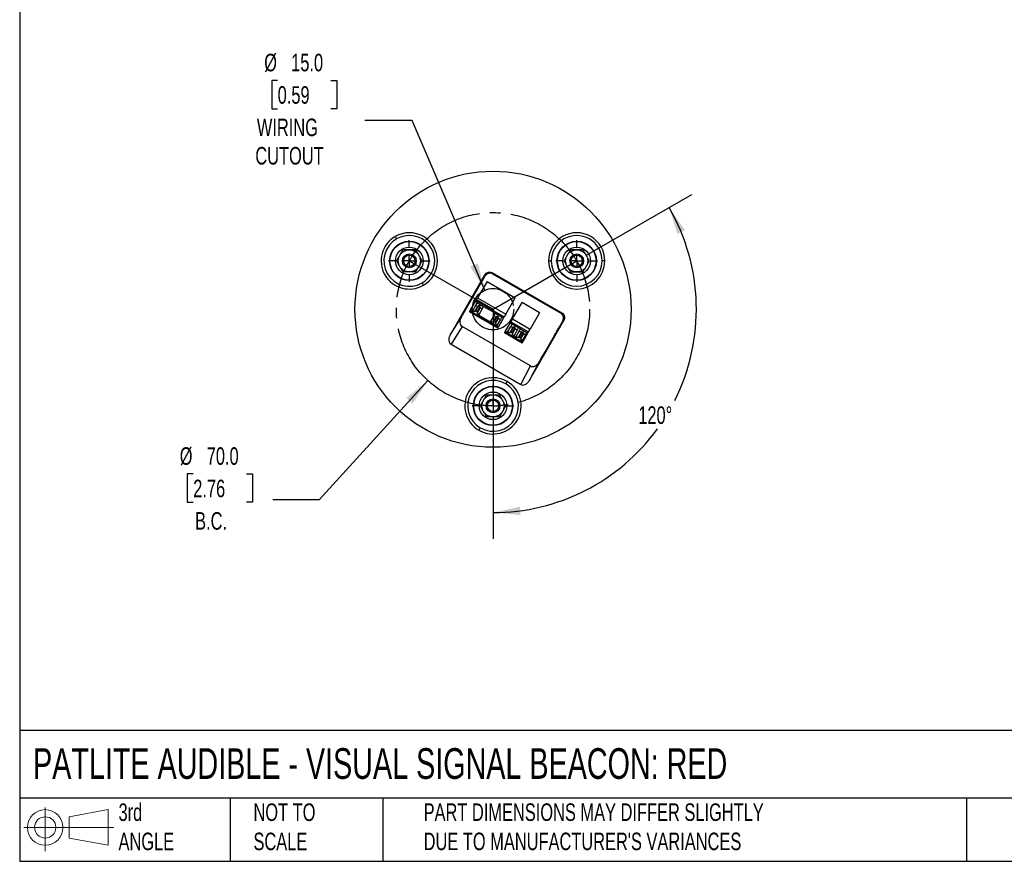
# Model space of a CAD drawing. Header units: millimetres. Extents: x 19 to 819, y 19 to 629.
# Tile 1 of 3: x 19 to 376, y 19 to 324. Entities that reach past the tile are written whole.
import ezdxf

# ---------------------------------------------------------------- set-up
doc = ezdxf.new("R2010")
doc.units = ezdxf.units.MM
doc.header["$LTSCALE"] = 3
doc.linetypes.add('SLD-Center', pattern=[19.05, 15.24, -1.27, 1.27, -1.27])
doc.linetypes.add('SLD-Solid', pattern=[0])
doc.layers.add('CENTER', color=40, linetype='SLD-Center')
doc.layers.add('SLD-DEFPOINTS', color=7, linetype='Continuous')
doc.layers.add('DIMENSIONS', color=140, linetype='SLD-Solid', lineweight=25)
doc.layers.add('TEXT', color=140, linetype='SLD-Solid', lineweight=25)
doc.styles.add('SLDTEXTSTYLE0', font='TXT', dxfattribs={"width": 0.7})
doc.dimstyles.new('SLDDIMSTYLE3', dxfattribs={"dimtxt": 6.474023, "dimasz": 9.906, "dimexe": 0, "dimexo": 0.0625, "dimgap": 1.618506, "dimtad": 0, "dimtih": 1, "dimtoh": 1, "dimdec": 4, "dimlfac": 3, "dimzin": 12, "dimdsep": 46, "dimtxsty": 'SLDTEXTSTYLE0', "dimsah": 1, "dimcen": 0.09, "dimadec": 0, "dimazin": 3, "dimtfac": 1, "dimtdec": 0, "dimtofl": 0, "dimtmove": 0, "dimatfit": 3, "dimfxl": 0, "dimfrac": 2, "dimtolj": 1, "dimtzin": 12, "dimarcsym": 0})
doc.dimstyles.new('SLDDIMSTYLE4', dxfattribs={"dimtxt": 6.474023, "dimasz": 9.906, "dimexe": 0, "dimexo": 0.0625, "dimgap": 1.618506, "dimtad": 0, "dimtih": 1, "dimtoh": 1, "dimrnd": 1e-09, "dimzin": 4, "dimdsep": 46, "dimtxsty": 'SLDTEXTSTYLE0', "dimsah": 1, "dimcen": 0, "dimadec": 0, "dimazin": 1, "dimtfac": 1, "dimtofl": 0, "dimtmove": 0, "dimatfit": 3, "dimfxl": 0, "dimfrac": 2, "dimtolj": 1, "dimtzin": 12, "dimarcsym": 0})

# ---------------------------------------------------------------- blocks, each defined once
blk = doc.blocks.new('Block11')
at = {"color": 7, "linetype": 'SLD-Solid', "lineweight": 18}
for p, q in [((7.77, 15.93), (7.77, 0)), ((16.44, 12.5), (30.53, 15.1)), ((30.53, 15.1), (30.53, 2.19)), ((16.44, 4.79), (16.44, 12.5)), ((0, 8.65), (32.62, 8.65)), ((16.44, 4.79), (30.53, 2.19))]:
    blk.add_line(p, q, dxfattribs=at)
for radius in [6.45, 3.86]:
    blk.add_circle((7.77, 8.65), radius, dxfattribs=at)
blk = doc.blocks.new('Block12')
at = {"layer": 'SLD-DEFPOINTS'}
blk.add_blockref('Block11', (0, 0), dxfattribs=at)
blk = doc.blocks.new('_D_5')
at = {"layer": 'DIMENSIONS'}
for p, q in [((224.1, 238.4), (262.54, 260.59)), ((190.49, 180.19), (190.49, 135.8))]:
    blk.add_line(p, q, dxfattribs=at)
for start, end in [(333.3199, 30), (270, 323.9369)]:
    blk.add_arc((190.49, 219), 73.67, start, end, dxfattribs=at)
for points in [[(254.29, 255.83), (257.29, 246.27), (260.03, 247.61)], [(190.49, 145.33), (200.48, 144.47), (200.27, 147.51)]]:
    blk.add_solid(points, dxfattribs=at)
at = {"layer": 'DIMENSIONS', "insert": (243.1, 183.81), "char_height": 6.35, "attachment_point": 1, "style": 'SLDTEXTSTYLE0'}
blk.add_mtext('120°', dxfattribs=at)
blk = doc.blocks.new('_D_6')
at = {"layer": 'DIMENSIONS'}
for p, q in [((166.9, 193.15), (127.47, 149.95)), ((81.91, 159.35), (79.74, 159.35)), ((79.74, 159.35), (79.74, 149.06)), ((101.15, 159.35), (103.32, 159.35)), ((103.32, 159.35), (103.32, 149.06)), ((127.47, 149.95), (110.8, 149.95)), ((79.74, 149.06), (81.91, 149.06)), ((103.32, 149.06), (101.15, 149.06))]:
    blk.add_line(p, q, dxfattribs=at)
blk.add_solid([(166.9, 193.15), (159.09, 186.86), (161.34, 184.8)], dxfattribs=at)
at = {"layer": 'DIMENSIONS', "char_height": 6.35, "attachment_point": 1, "style": 'SLDTEXTSTYLE0'}
for s, insert in [('%%c', (77.02, 168.99)), ('70.0', (86.8, 168.99)), ('2.76', (81.91, 157.25)), ('B.C.', (82.59, 145.51))]:
    blk.add_mtext(s, dxfattribs=dict(at, insert=insert))
blk = doc.blocks.new('_D_7')
at = {"layer": 'DIMENSIONS'}
for p, q in [((112.49, 301.87), (110.32, 301.87)), ((110.32, 301.87), (110.32, 291.58)), ((131.73, 301.87), (133.91, 301.87)), ((133.91, 301.87), (133.91, 291.58)), ((110.32, 291.58), (112.49, 291.58)), ((133.91, 291.58), (131.73, 291.58)), ((161.25, 287.32), (144.03, 287.32)), ((187.54, 225.89), (161.25, 287.32))]:
    blk.add_line(p, q, dxfattribs=at)
blk.add_solid([(187.54, 225.89), (185.04, 235.6), (182.24, 234.4)], dxfattribs=at)
at = {"layer": 'DIMENSIONS', "char_height": 6.35, "attachment_point": 1, "style": 'SLDTEXTSTYLE0'}
for s, insert in [('%%c', (107.61, 311.51)), ('15.0', (117.38, 311.51)), ('0.59', (112.49, 299.77)), ('WIRING', (104.96, 288.03)), ('CUTOUT', (104.4, 277.74))]:
    blk.add_mtext(s, dxfattribs=dict(at, insert=insert))
blk = doc.blocks.new('SW_CENTERMARKSYMBOL_0')
at = {"layer": 'CENTER', "color": 0}
for p, q in [((0, 5.08), (0, 7.54)), ((-5.08, 0), (-7.54, 0)), ((0, 0), (-2.54, 0)), ((0, 0), (0, 2.54)), ((0, 0), (0, -2.54)), ((0, 0), (2.54, 0)), ((5.08, 0), (7.54, 0)), ((0, -5.08), (0, -7.54))]:
    blk.add_line(p, q, dxfattribs=at)
blk = doc.blocks.new('SW_CENTERMARKSYMBOL_1')
at = {"layer": 'CENTER', "color": 0}
for p, q in [((0, 5.08), (0, 7.54)), ((-5.08, 0), (-7.54, 0)), ((0, 0), (-2.54, 0)), ((0, 0), (0, 2.54)), ((0, 0), (0, -2.54)), ((0, 0), (2.54, 0)), ((5.08, 0), (7.54, 0)), ((0, -5.08), (0, -7.54))]:
    blk.add_line(p, q, dxfattribs=at)
blk = doc.blocks.new('SW_CENTERMARKSYMBOL_2')
at = {"layer": 'CENTER', "color": 0}
for p, q in [((0, 5.08), (0, 7.54)), ((-5.08, 0), (-7.54, 0)), ((0, 0), (-2.54, 0)), ((0, 0), (0, 2.54)), ((0, 0), (0, -2.54)), ((0, 0), (2.54, 0)), ((5.08, 0), (7.54, 0)), ((0, -5.08), (0, -7.54))]:
    blk.add_line(p, q, dxfattribs=at)

msp = doc.modelspace()

# ---------------------------------------------------------------- linework, layer by layer
for p, q in [((190.255838, 232.16485), (215.435646, 217.627281)), ((190.255838, 232.16485), (190.36065, 231.773688)), ((174.922544, 209.604368), (187.525452, 231.433245)), ((178.958943, 216.022917), (187.630263, 231.042083)), ((188.331634, 229.076894), (184.922447, 223.172009)), ((187.630263, 231.042083), (187.525452, 231.433245)), ((188.331634, 229.076894), (198.568055, 223.166894)), ((190.36065, 231.773688), (215.044484, 217.52247)), ((182.255495, 218.552711), (184.098793, 221.745397)), ((184.310924, 222.11282), (184.098793, 221.745397)), ((184.756972, 221.365397), (184.098793, 221.745397)), ((184.226642, 220.446838), (184.756972, 221.365397)), ((184.310924, 222.11282), (184.922447, 223.172009)), ((184.310924, 222.11282), (194.547345, 216.20282)), ((184.756972, 221.365397), (187.07792, 220.025397)), ((184.922447, 223.172009), (195.158868, 217.262009)), ((195.158868, 217.262009), (198.568055, 223.166894)), ((197.606944, 215.502201), (201.016131, 221.407086)), ((207.381418, 217.732086), (201.016131, 221.407086)), ((182.138338, 218.34979), (181.981632, 218.078368)), ((192.218053, 212.168368), (181.981632, 218.078368)), ((182.138338, 218.34979), (182.255495, 218.552711)), ((182.138338, 218.34979), (182.990246, 217.85794)), ((182.255495, 218.552711), (182.835649, 218.217759)), ((183.418005, 218.366238), (183.102995, 217.820625)), ((184.838929, 216.827351), (183.106878, 217.827351)), ((183.123556, 218.536238), (184.226642, 220.446838)), ((183.123556, 218.536238), (183.851017, 218.116238)), ((183.851017, 218.116238), (184.954103, 220.026838)), ((184.252274, 218.374471), (183.851017, 218.116238)), ((184.226642, 220.446838), (184.954103, 220.026838)), ((184.252274, 218.374471), (185.35536, 220.28507)), ((184.252274, 218.374471), (184.740051, 218.092853)), ((185.820128, 219.526838), (184.717043, 217.616238)), ((184.740051, 218.092853), (184.717043, 217.616238)), ((185.444504, 217.196238), (184.717043, 217.616238)), ((184.740051, 218.092853), (185.843136, 220.003453)), ((185.35536, 220.28507), (184.954103, 220.026838)), ((185.843136, 220.003453), (185.35536, 220.28507)), ((186.54759, 219.106838), (185.444504, 217.196238)), ((185.820128, 219.526838), (185.843136, 220.003453)), ((186.54759, 219.106838), (185.820128, 219.526838)), ((186.54759, 219.106838), (187.07792, 220.025397)), ((187.07792, 220.025397), (191.356086, 217.555397)), ((190.825755, 216.636838), (191.356086, 217.555397)), ((191.356086, 217.555397), (193.677034, 216.215397)), ((207.381418, 217.732086), (203.972231, 211.827201)), ((215.044484, 217.52247), (215.435646, 217.627281)), ((174.922544, 209.604368), (178.958943, 216.022917)), ((184.835046, 216.820625), (185.150056, 217.366238)), ((189.58936, 214.04794), (184.923736, 216.741639)), ((185.312648, 216.787664), (189.434762, 214.407759)), ((190.017118, 214.556238), (189.702109, 214.010625)), ((191.438043, 213.017351), (189.705992, 214.017351)), ((189.72267, 214.726238), (190.825755, 216.636838)), ((190.450131, 214.306238), (189.72267, 214.726238)), ((190.450131, 214.306238), (191.553216, 216.216838)), ((190.450131, 214.306238), (190.851388, 214.564471)), ((191.553216, 216.216838), (190.825755, 216.636838)), ((191.954473, 216.47507), (190.851388, 214.564471)), ((190.851388, 214.564471), (191.339164, 214.282853)), ((192.419242, 215.716838), (191.316156, 213.806238)), ((191.316156, 213.806238), (191.339164, 214.282853)), ((192.44225, 216.193453), (191.339164, 214.282853)), ((191.954473, 216.47507), (191.553216, 216.216838)), ((192.44225, 216.193453), (191.954473, 216.47507)), ((193.146703, 215.296838), (192.043618, 213.386238)), ((192.419242, 215.716838), (192.44225, 216.193453)), ((192.419242, 215.716838), (193.146703, 215.296838)), ((194.335213, 215.835397), (192.491915, 212.642711)), ((193.677034, 216.215397), (193.146703, 215.296838)), ((194.335213, 215.835397), (193.677034, 216.215397)), ((194.335213, 215.835397), (194.547345, 216.20282)), ((195.158868, 217.262009), (194.547345, 216.20282)), ((194.939991, 210.882904), (196.783289, 214.07559)), ((196.995421, 214.443012), (196.783289, 214.07559)), ((196.783289, 214.07559), (197.441469, 213.69559)), ((197.606944, 215.502201), (196.995421, 214.443012)), ((196.995421, 214.443012), (203.360708, 210.768012)), ((197.606944, 215.502201), (203.972231, 211.827201)), ((203.564343, 193.068018), (216.167251, 214.896895)), ((215.776089, 214.792083), (214.832379, 213.15753)), ((216.167251, 214.896895), (215.776089, 214.792083)), ((179.321713, 212.743609), (175.285313, 206.325061)), ((204.083421, 198.447431), (179.321713, 212.743609)), ((191.316156, 213.806238), (192.043618, 213.386238)), ((191.43416, 213.010625), (191.749169, 213.556238)), ((192.374758, 212.43979), (191.52285, 212.931639)), ((191.911761, 212.977664), (192.491915, 212.642711)), ((192.218053, 212.168368), (192.374758, 212.43979)), ((194.822834, 210.679982), (194.666129, 210.40856)), ((194.822834, 210.679982), (194.939991, 210.882904)), ((194.822834, 210.679982), (195.674743, 210.188132)), ((194.939991, 210.882904), (195.520145, 210.547952)), ((196.102501, 210.69643), (195.787492, 210.150818)), ((195.808053, 210.86643), (196.911138, 212.77703)), ((195.808053, 210.86643), (196.535514, 210.44643)), ((196.535514, 210.44643), (197.638599, 212.35703)), ((196.936771, 210.704663), (196.535514, 210.44643)), ((197.441469, 213.69559), (196.911138, 212.77703)), ((197.638599, 212.35703), (196.911138, 212.77703)), ((196.936771, 210.704663), (198.039856, 212.615263)), ((196.936771, 210.704663), (197.424547, 210.423045)), ((197.401539, 209.94643), (198.504625, 211.85703)), ((197.424547, 210.423045), (197.401539, 209.94643)), ((197.424547, 210.423045), (198.527633, 212.333645)), ((197.441469, 213.69559), (199.762417, 212.35559)), ((197.638599, 212.35703), (198.039856, 212.615263)), ((198.527633, 212.333645), (198.039856, 212.615263)), ((199.232086, 211.43703), (198.129001, 209.52643)), ((198.504625, 211.85703), (198.527633, 212.333645)), ((199.232086, 211.43703), (198.504625, 211.85703)), ((198.839142, 209.11643), (199.942227, 211.02703)), ((199.762417, 212.35559), (199.232086, 211.43703)), ((200.669688, 210.60703), (199.566603, 208.69643)), ((200.472558, 211.94559), (199.762417, 212.35559)), ((199.942227, 211.02703), (200.472558, 211.94559)), ((200.669688, 210.60703), (199.942227, 211.02703)), ((201.070945, 210.865263), (199.96786, 208.954663)), ((201.558721, 210.583645), (200.455636, 208.673045)), ((200.472558, 211.94559), (202.793506, 210.60559)), ((201.070945, 210.865263), (200.669688, 210.60703)), ((201.558721, 210.583645), (201.070945, 210.865263)), ((201.558721, 210.583645), (201.535714, 210.10703)), ((202.263175, 209.68703), (202.793506, 210.60559)), ((202.793506, 210.60559), (203.148576, 210.40059)), ((203.148576, 210.40059), (203.360708, 210.768012)), ((203.360708, 210.768012), (203.972231, 211.827201)), ((201.031416, 206.73356), (194.666129, 210.40856)), ((197.523425, 209.157543), (195.791375, 210.157543)), ((197.401539, 209.94643), (198.129001, 209.52643)), ((197.519543, 209.150818), (197.834552, 209.69643)), ((198.705832, 208.438132), (197.608232, 209.071832)), ((197.997144, 209.117856), (198.551234, 208.797952)), ((199.13359, 208.94643), (198.818581, 208.400818)), ((200.554514, 207.407543), (198.822464, 208.407543)), ((198.839142, 209.11643), (199.566603, 208.69643)), ((199.566603, 208.69643), (199.96786, 208.954663)), ((199.96786, 208.954663), (200.455636, 208.673045)), ((201.535714, 210.10703), (200.432628, 208.19643)), ((200.432628, 208.19643), (200.455636, 208.673045)), ((200.432628, 208.19643), (201.16009, 207.77643)), ((200.550632, 207.400818), (200.865641, 207.94643)), ((200.639971, 207.321457), (201.188121, 207.004983)), ((201.305278, 207.207904), (201.028233, 207.367856)), ((201.031416, 206.73356), (201.188121, 207.004983)), ((202.263175, 209.68703), (201.16009, 207.77643)), ((203.148576, 210.40059), (201.305278, 207.207904)), ((202.263175, 209.68703), (201.535714, 210.10703)), ((175.285313, 206.325061), (200.542995, 191.742532)), ((207.104769, 199.772917), (203.564343, 193.068018)), ((207.71858, 200.836069), (207.104769, 199.772917)), ((200.542995, 191.742532), (204.083421, 198.447431))]:
    msp.add_line(p, q)
for centre, radius in [((190.49087, 218.9968), 50), ((160.179981, 236.4968), 7.139683), ((160.179981, 236.4968), 7.006984), ((220.801759, 236.4968), 7.139683), ((220.801759, 236.4968), 7.006984), ((160.179981, 236.4968), 5), ((160.179981, 236.4968), 2.5), ((220.801759, 236.4968), 5), ((220.801759, 236.4968), 2.5), ((160.179981, 236.4968), 2.055), ((220.801759, 236.4968), 2.055), ((190.49087, 183.9968), 7.139683), ((190.49087, 183.9968), 7.006984), ((190.49087, 183.9968), 5), ((190.49087, 183.9968), 2.5), ((190.49087, 183.9968), 2.055)]:
    msp.add_circle(centre, radius)
for centre, radius, start, end in [((160.179981, 236.4968), 10.200156, 299.99999998, 119.99999998), ((220.801759, 236.4968), 10.200156, 359.99999998, 179.99999998), ((160.179981, 236.4968), 10.200156, 119.99999998, 299.99999998), ((160.179981, 236.4968), 9.200015, 119.99999998, 299.99999998), ((160.179981, 236.4968), 9.200015, 299.99999998, 119.99999998), ((220.801759, 236.4968), 9.200015, 359.99999998, 179.99999998), ((220.801759, 236.4968), 10.200156, 179.99999998, 359.99999998), ((220.801759, 236.4968), 9.200015, 179.99999998, 359.99999998), ((190.49087, 183.9968), 10.200156, 59.99999998, 239.99999998), ((190.49087, 183.9968), 9.200015, 59.99999998, 239.99999998), ((190.49087, 183.9968), 10.200156, 239.99999998, 59.99999998), ((190.49087, 183.9968), 9.200015, 239.99999998, 59.99999998)]:
    msp.add_arc(centre, radius, start, end)
for points in [[(155.079903, 245.330394), (155.202367, 245.118279), (155.368721, 244.830145), (155.579973, 244.464246)], [(210.601603, 236.4968), (210.846532, 236.4968), (211.17924, 236.4968), (211.601744, 236.4968)], [(231.001915, 236.4968), (230.756986, 236.4968), (230.424278, 236.4968), (230.001774, 236.4968)], [(165.280059, 227.663205), (165.157594, 227.87532), (164.99124, 228.163454), (164.779988, 228.529353)], [(183.102995, 217.820625), (183.062875, 217.824957), (183.024821, 217.837978), (182.990246, 217.85794)], [(184.923736, 216.741639), (184.889162, 216.761601), (184.858857, 216.788046), (184.835046, 216.820625)], [(189.702109, 214.010625), (189.661989, 214.014957), (189.623934, 214.027978), (189.58936, 214.04794)], [(179.274194, 212.772255), (179.289849, 212.762409), (179.305692, 212.752859), (179.321713, 212.743609)], [(191.52285, 212.931639), (191.488275, 212.951601), (191.457971, 212.978046), (191.43416, 213.010625)], [(214.832379, 213.15753), (214.794864, 213.092551), (214.758659, 213.029026), (214.723849, 212.967048)], [(195.787492, 210.150818), (195.747372, 210.155149), (195.709317, 210.168171), (195.674743, 210.188132)], [(197.608232, 209.071832), (197.573658, 209.091793), (197.543354, 209.118238), (197.519543, 209.150818)], [(198.818581, 208.400818), (198.778461, 208.405149), (198.740406, 208.418171), (198.705832, 208.438132)], [(209.326933, 203.570844), (210.643472, 205.844706), (211.957218, 208.120181), (213.268171, 210.397268)], [(207.829278, 201.0253), (207.793008, 200.964164), (207.756096, 200.901048), (207.71858, 200.836069)], [(195.590948, 192.830394), (195.468484, 192.618279), (195.302129, 192.330145), (195.090878, 191.964246)], [(185.390792, 175.163205), (185.513256, 175.37532), (185.679611, 175.663454), (185.890862, 176.029353)]]:
    msp.add_open_spline(points, degree=3)
for points, knots in [([(156.715879, 238.4968), (156.882546, 238.785475), (157.09164, 239.062989), (157.58571, 239.56159), (157.87058, 239.782268), (158.489382, 240.139534), (158.82293, 240.275899), (159.501766, 240.454476), (159.846647, 240.4968), (160.179981, 240.4968)], [0, 0, 0, 0, 0.25, 0.25, 0.5, 0.5, 0.75, 0.75, 1, 1, 1, 1]), ([(156.715879, 238.4968), (156.912007, 238.836502), (157.106185, 239.172829), (157.491279, 239.839832), (157.682395, 240.170853), (157.87058, 240.4968)], [0, 0, 0, 0, 0.5, 0.5, 1, 1, 1, 1]), ([(160.179981, 240.4968), (159.787726, 240.4968), (159.399369, 240.4968), (158.62918, 240.4968), (158.24695, 240.4968), (157.87058, 240.4968)], [0, 0, 0, 0, 0.5, 0.5, 1, 1, 1, 1]), ([(160.179981, 240.4968), (160.513314, 240.4968), (160.858195, 240.454476), (161.537032, 240.275899), (161.87058, 240.139534), (162.489382, 239.782268), (162.774251, 239.56159), (163.268322, 239.062989), (163.477416, 238.785475), (163.644082, 238.4968)], [0, 0, 0, 0, 0.25, 0.25, 0.5, 0.5, 0.75, 0.75, 1, 1, 1, 1]), ([(162.489382, 240.4968), (162.113554, 240.4968), (161.732644, 240.4968), (160.960476, 240.4968), (160.57134, 240.4968), (160.179981, 240.4968)], [0, 0, 0, 0, 0.5, 0.5, 1, 1, 1, 1]), ([(162.489382, 240.4968), (162.677296, 240.171323), (162.867751, 239.841445), (163.253835, 239.172728), (163.448403, 238.835726), (163.644082, 238.4968)], [0, 0, 0, 0, 0.5, 0.5, 1, 1, 1, 1]), ([(218.492358, 240.4968), (218.304444, 240.171323), (218.113989, 239.841445), (217.727905, 239.172728), (217.533337, 238.835726), (217.337657, 238.4968)], [0, 0, 0, 0, 0.5, 0.5, 1, 1, 1, 1]), ([(217.337657, 238.4968), (217.504324, 238.785475), (217.713418, 239.062989), (218.207489, 239.56159), (218.492358, 239.782268), (219.11116, 240.139534), (219.444708, 240.275899), (220.123545, 240.454476), (220.468426, 240.4968), (220.801759, 240.4968)], [0, 0, 0, 0, 0.25, 0.25, 0.5, 0.5, 0.75, 0.75, 1, 1, 1, 1]), ([(220.801759, 240.4968), (220.409504, 240.4968), (220.021148, 240.4968), (219.250959, 240.4968), (218.868728, 240.4968), (218.492358, 240.4968)], [0, 0, 0, 0, 0.5, 0.5, 1, 1, 1, 1]), ([(220.801759, 240.4968), (221.134812, 240.4968), (221.479466, 240.454549), (222.158032, 240.276164), (222.491536, 240.139915), (223.110419, 239.782789), (223.395411, 239.562131), (223.889783, 239.063392), (224.099054, 238.785718), (224.265861, 238.4968)], [0, 0, 0, 0, 0.25, 0.25, 0.5, 0.5, 0.75, 0.75, 1, 1, 1, 1]), ([(223.11116, 240.4968), (222.735332, 240.4968), (222.354422, 240.4968), (221.58225, 240.4968), (221.193119, 240.4968), (220.801759, 240.4968)], [0, 0, 0, 0, 0.5, 0.5, 1, 1, 1, 1]), ([(224.265861, 238.4968), (224.069734, 238.8365), (223.875556, 239.172827), (223.49046, 239.839833), (223.299345, 240.170854), (223.11116, 240.4968)], [0, 0, 0, 0, 0.5, 0.5, 1, 1, 1, 1]), ([(155.561179, 236.4968), (155.749093, 236.822276), (155.939548, 237.152154), (156.325632, 237.820871), (156.5202, 238.157873), (156.715879, 238.4968)], [0, 0, 0, 0, 0.5, 0.5, 1, 1, 1, 1]), ([(156.715879, 234.4968), (156.519752, 234.836502), (156.325573, 235.172829), (155.940479, 235.839832), (155.749364, 236.170853), (155.561179, 236.4968)], [0, 0, 0, 0, 0.5, 0.5, 1, 1, 1, 1]), ([(156.715879, 234.4968), (156.549213, 234.785475), (156.413425, 235.105312), (156.22866, 235.782491), (156.179981, 236.139534), (156.179981, 236.854065), (156.22866, 237.211109), (156.413425, 237.888287), (156.549213, 238.208124), (156.715879, 238.4968)], [0, 0, 0, 0, 0.25, 0.25, 0.5, 0.5, 0.75, 0.75, 1, 1, 1, 1]), ([(163.644082, 238.4968), (163.810749, 238.208124), (163.946536, 237.888287), (164.131302, 237.211109), (164.179981, 236.854065), (164.179981, 236.139534), (164.131302, 235.782491), (163.946536, 235.105312), (163.810749, 234.785475), (163.644082, 234.4968)], [0, 0, 0, 0, 0.25, 0.25, 0.5, 0.5, 0.75, 0.75, 1, 1, 1, 1]), ([(163.644082, 238.4968), (163.84021, 238.157097), (164.034388, 237.82077), (164.419483, 237.153767), (164.610598, 236.822746), (164.798783, 236.4968)], [0, 0, 0, 0, 0.5, 0.5, 1, 1, 1, 1]), ([(164.798783, 236.4968), (164.610869, 236.171323), (164.420414, 235.841445), (164.03433, 235.172728), (163.839762, 234.835726), (163.644082, 234.4968)], [0, 0, 0, 0, 0.5, 0.5, 1, 1, 1, 1]), ([(217.337657, 238.4968), (217.14153, 238.157097), (216.947352, 237.82077), (216.562257, 237.153767), (216.371142, 236.822746), (216.182957, 236.4968)], [0, 0, 0, 0, 0.5, 0.5, 1, 1, 1, 1]), ([(216.182957, 236.4968), (216.370871, 236.171323), (216.561326, 235.841445), (216.94741, 235.172728), (217.141978, 234.835726), (217.337657, 234.4968)], [0, 0, 0, 0, 0.5, 0.5, 1, 1, 1, 1]), ([(217.337657, 234.4968), (217.170991, 234.785475), (217.035204, 235.105312), (216.850438, 235.78249), (216.801759, 236.139534), (216.801759, 236.854065), (216.850438, 237.211109), (217.035204, 237.888287), (217.170991, 238.208124), (217.337657, 238.4968)], [0, 0, 0, 0, 0.25, 0.25, 0.5, 0.5, 0.75, 0.75, 1, 1, 1, 1]), ([(224.265861, 238.4968), (224.432527, 238.208124), (224.568315, 237.888287), (224.75308, 237.211109), (224.801759, 236.854065), (224.801759, 236.139534), (224.75308, 235.78249), (224.568315, 235.105312), (224.432527, 234.785475), (224.265861, 234.4968)], [0, 0, 0, 0, 0.25, 0.25, 0.5, 0.5, 0.75, 0.75, 1, 1, 1, 1]), ([(225.420561, 236.4968), (225.232647, 236.822276), (225.042192, 237.152154), (224.656108, 237.820871), (224.46154, 238.157873), (224.265861, 238.4968)], [0, 0, 0, 0, 0.5, 0.5, 1, 1, 1, 1]), ([(224.265861, 234.4968), (224.461988, 234.836502), (224.656166, 235.172829), (225.041261, 235.839832), (225.232376, 236.170853), (225.420561, 236.4968)], [0, 0, 0, 0, 0.5, 0.5, 1, 1, 1, 1]), ([(160.179981, 232.4968), (159.846928, 232.4968), (159.502273, 232.53905), (158.823708, 232.717435), (158.490204, 232.853684), (157.871321, 233.21081), (157.586329, 233.431468), (157.091957, 233.930207), (156.882686, 234.207881), (156.715879, 234.4968)], [0, 0, 0, 0, 0.25, 0.25, 0.5, 0.5, 0.75, 0.75, 1, 1, 1, 1]), ([(157.87058, 232.4968), (157.682666, 232.822276), (157.492211, 233.152154), (157.106125, 233.820875), (156.911559, 234.157872), (156.715879, 234.4968)], [0, 0, 0, 0, 0.5, 0.5, 1, 1, 1, 1]), ([(160.179981, 232.4968), (159.787728, 232.4968), (159.399371, 232.4968), (158.629179, 232.4968), (158.246949, 232.4968), (157.87058, 232.4968)], [0, 0, 0, 0, 0.5, 0.5, 1, 1, 1, 1]), ([(163.644082, 234.4968), (163.477416, 234.208124), (163.268322, 233.93061), (162.774251, 233.432009), (162.489382, 233.211331), (161.87058, 232.854065), (161.537032, 232.7177), (160.858195, 232.539123), (160.513314, 232.4968), (160.179981, 232.4968)], [0, 0, 0, 0, 0.25, 0.25, 0.5, 0.5, 0.75, 0.75, 1, 1, 1, 1]), ([(162.489382, 232.4968), (162.113554, 232.4968), (161.732644, 232.4968), (160.960476, 232.4968), (160.57134, 232.4968), (160.179981, 232.4968)], [0, 0, 0, 0, 0.5, 0.5, 1, 1, 1, 1]), ([(163.644082, 234.4968), (163.447955, 234.157097), (163.253777, 233.82077), (162.868682, 233.153767), (162.677567, 232.822746), (162.489382, 232.4968)], [0, 0, 0, 0, 0.5, 0.5, 1, 1, 1, 1]), ([(187.525452, 231.433245), (187.643303, 231.637369), (187.807587, 231.836058), (188.222315, 232.164857), (188.472567, 232.293321), (189.005574, 232.43614), (189.286531, 232.450013), (189.810096, 232.372628), (190.051714, 232.282701), (190.255838, 232.16485)], [0, 0, 0, 0, 0.25, 0.25, 0.5, 0.5, 0.75, 0.75, 1, 1, 1, 1]), ([(188.843882, 231.973569), (188.597634, 231.907587), (188.354789, 231.789996), (187.934268, 231.467235), (187.757808, 231.262998), (187.630263, 231.042083)], [0, 0, 0, 0, 0.5, 0.5, 1, 1, 1, 1]), ([(190.36065, 231.773688), (190.139735, 231.901233), (189.884798, 231.989878), (189.359236, 232.059137), (189.09013, 232.039551), (188.843882, 231.973569)], [0, 0, 0, 0, 0.5, 0.5, 1, 1, 1, 1]), ([(220.801759, 232.4968), (220.468426, 232.4968), (220.123545, 232.539123), (219.444708, 232.7177), (219.11116, 232.854065), (218.492358, 233.211331), (218.207489, 233.432009), (217.713418, 233.93061), (217.504324, 234.208124), (217.337657, 234.4968)], [0, 0, 0, 0, 0.25, 0.25, 0.5, 0.5, 0.75, 0.75, 1, 1, 1, 1]), ([(217.337657, 234.4968), (217.533785, 234.157097), (217.727963, 233.82077), (218.113058, 233.153767), (218.304173, 232.822746), (218.492358, 232.4968)], [0, 0, 0, 0, 0.5, 0.5, 1, 1, 1, 1]), ([(218.492358, 232.4968), (218.868186, 232.4968), (219.249096, 232.4968), (220.021264, 232.4968), (220.4104, 232.4968), (220.801759, 232.4968)], [0, 0, 0, 0, 0.5, 0.5, 1, 1, 1, 1]), ([(224.265861, 234.4968), (224.099194, 234.208124), (223.8901, 233.93061), (223.396029, 233.432009), (223.11116, 233.211331), (222.492358, 232.854065), (222.15881, 232.7177), (221.479974, 232.539123), (221.135092, 232.4968), (220.801759, 232.4968)], [0, 0, 0, 0, 0.25, 0.25, 0.5, 0.5, 0.75, 0.75, 1, 1, 1, 1]), ([(220.801759, 232.4968), (221.194014, 232.4968), (221.582371, 232.4968), (222.352559, 232.4968), (222.73479, 232.4968), (223.11116, 232.4968)], [0, 0, 0, 0, 0.5, 0.5, 1, 1, 1, 1]), ([(223.11116, 232.4968), (223.299074, 232.822276), (223.489529, 233.152154), (223.875613, 233.820871), (224.070181, 234.157873), (224.265861, 234.4968)], [0, 0, 0, 0, 0.5, 0.5, 1, 1, 1, 1]), ([(182.990246, 217.85794), (182.936901, 217.888739), (182.893594, 217.934813), (182.837454, 218.056503), (182.825897, 218.13116), (182.835649, 218.217759)], [0, 0, 0, 0, 0.5, 0.5, 1, 1, 1, 1]), ([(182.835649, 218.217759), (182.865754, 218.336789), (182.925839, 218.574348), (183.122187, 218.785464), (183.27894, 218.850375), (183.313088, 218.864516)], [0, 0, 0, 0, 0.4399201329, 0.8779925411, 1, 1, 1, 1]), ([(215.435646, 217.627281), (215.63977, 217.50943), (215.838458, 217.345146), (216.167258, 216.930418), (216.295722, 216.680166), (216.438541, 216.147159), (216.452414, 215.866202), (216.375029, 215.342637), (216.285102, 215.101019), (216.167251, 214.896895)], [0, 0, 0, 0, 0.25, 0.25, 0.5, 0.5, 0.75, 0.75, 1, 1, 1, 1]), ([(178.958943, 216.022917), (178.802707, 215.752308), (178.670873, 215.442533), (178.507065, 214.792528), (178.476446, 214.45357), (178.537362, 213.825442), (178.628718, 213.538117), (178.900711, 213.072593), (179.079862, 212.894463), (179.274194, 212.772255)], [0, 0, 0, 0, 0.25, 0.25, 0.5, 0.5, 0.75, 0.75, 1, 1, 1, 1]), ([(185.312648, 216.787664), (185.242326, 216.735771), (185.173483, 216.708985), (185.039722, 216.696219), (184.977174, 216.710787), (184.923736, 216.741639)], [0, 0, 0, 0, 0.5, 0.5, 1, 1, 1, 1]), ([(185.629189, 217.516121), (185.633872, 217.427255), (185.649419, 217.132223), (185.451178, 216.929397), (185.312648, 216.787664)], [0, 0, 0, 0, 0.3012052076, 1, 1, 1, 1]), ([(189.58936, 214.04794), (189.536014, 214.078739), (189.492708, 214.124813), (189.436568, 214.246503), (189.42501, 214.32116), (189.434762, 214.407759)], [0, 0, 0, 0, 0.5, 0.5, 1, 1, 1, 1]), ([(189.434762, 214.407759), (189.464916, 214.526906), (189.525072, 214.7646), (189.721538, 214.975657), (189.878208, 215.040481), (189.912224, 215.054556)], [0, 0, 0, 0, 0.440355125, 0.8784911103, 1, 1, 1, 1]), ([(215.97597, 216.308851), (215.909988, 216.555099), (215.792397, 216.797944), (215.469636, 217.218465), (215.265398, 217.394925), (215.044484, 217.52247)], [0, 0, 0, 0, 0.5, 0.5, 1, 1, 1, 1]), ([(215.776089, 214.792083), (215.903634, 215.012998), (215.992279, 215.267935), (216.061538, 215.793497), (216.041952, 216.062603), (215.97597, 216.308851)], [0, 0, 0, 0, 0.5, 0.5, 1, 1, 1, 1]), ([(191.911761, 212.977664), (191.84144, 212.925771), (191.772597, 212.898985), (191.638835, 212.886219), (191.576288, 212.900787), (191.52285, 212.931639)], [0, 0, 0, 0, 0.5, 0.5, 1, 1, 1, 1]), ([(192.228325, 213.70616), (192.232989, 213.617119), (192.248441, 213.322081), (192.050184, 213.119268), (191.911761, 212.977664)], [0, 0, 0, 0, 0.3017983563, 1, 1, 1, 1]), ([(192.491915, 212.642711), (192.455835, 212.58022), (192.425505, 212.527686), (192.384908, 212.457369), (192.374758, 212.43979), (192.374758, 212.43979)], [0, 0, 0, 0, 0.5, 0.5, 1, 1, 1, 1]), ([(195.674743, 210.188132), (195.621397, 210.218931), (195.578091, 210.265006), (195.521951, 210.386695), (195.510393, 210.461352), (195.520145, 210.547952)], [0, 0, 0, 0, 0.5, 0.5, 1, 1, 1, 1]), ([(195.520145, 210.547952), (195.550251, 210.666981), (195.610335, 210.904541), (195.806683, 211.115656), (195.963437, 211.180568), (195.997584, 211.194708)], [0, 0, 0, 0, 0.4399201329, 0.8779925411, 1, 1, 1, 1]), ([(213.268171, 210.397268), (213.524522, 210.842542), (213.770409, 211.27489), (214.252004, 212.12701), (214.488112, 212.54732), (214.723849, 212.967048)], [0, 0, 0, 0, 0.5, 0.5, 1, 1, 1, 1]), ([(174.922544, 209.604368), (174.764041, 209.329834), (174.630413, 209.014507), (174.466969, 208.352359), (174.438647, 208.006922), (174.509138, 207.369705), (174.607728, 207.079945), (174.895761, 206.615863), (175.083555, 206.441546), (175.285313, 206.325061)], [0, 0, 0, 0, 0.25, 0.25, 0.5, 0.5, 0.75, 0.75, 1, 1, 1, 1]), ([(197.997144, 209.117856), (197.926823, 209.065963), (197.85798, 209.039177), (197.724218, 209.026411), (197.661671, 209.040979), (197.608232, 209.071832)], [0, 0, 0, 0, 0.5, 0.5, 1, 1, 1, 1]), ([(198.313685, 209.846313), (198.318368, 209.757448), (198.333916, 209.462415), (198.135674, 209.259589), (197.997144, 209.117856)], [0, 0, 0, 0, 0.3012052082, 1, 1, 1, 1]), ([(198.705832, 208.438132), (198.652486, 208.468931), (198.60918, 208.515006), (198.55304, 208.636695), (198.541482, 208.711352), (198.551234, 208.797952)], [0, 0, 0, 0, 0.5, 0.5, 1, 1, 1, 1]), ([(198.551234, 208.797952), (198.581388, 208.917099), (198.641544, 209.154792), (198.83801, 209.365849), (198.99468, 209.430674), (199.028696, 209.444748)], [0, 0, 0, 0, 0.44035511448, 0.87849109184, 1, 1, 1, 1]), ([(201.028233, 207.367856), (200.934996, 207.299053), (200.841811, 207.274076), (200.71627, 207.287655), (200.676434, 207.300762), (200.606089, 207.34068), (200.575044, 207.367416), (200.550632, 207.400818)], [0, 0, 0, 0, 0.5, 0.5, 0.75, 0.75, 1, 1, 1, 1]), ([(201.344774, 208.096313), (201.349457, 208.007448), (201.365005, 207.712415), (201.166763, 207.509589), (201.028233, 207.367856)], [0, 0, 0, 0, 0.3012052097, 1, 1, 1, 1]), ([(201.305278, 207.207904), (201.275646, 207.156579), (201.214722, 207.051056), (201.182963, 206.996049), (201.189674, 207.007673), (201.190391, 207.008914)], [0, 0, 0, 0, 0.4582395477, 0.9421293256, 1, 1, 1, 1]), ([(207.829278, 201.0253), (208.074718, 201.439006), (208.320244, 201.852927), (208.817188, 202.695684), (209.068797, 203.125004), (209.326933, 203.570844)], [0, 0, 0, 0, 0.5, 0.5, 1, 1, 1, 1]), ([(204.083421, 198.447431), (204.285179, 198.330945), (204.530039, 198.255469), (205.075962, 198.238067), (205.376197, 198.297565), (205.963288, 198.555126), (206.248284, 198.752372), (206.739999, 199.224994), (206.946266, 199.498382), (207.104769, 199.772917)], [0, 0, 0, 0, 0.25, 0.25, 0.5, 0.5, 0.75, 0.75, 1, 1, 1, 1]), ([(200.542995, 191.742532), (200.744753, 191.626047), (200.989613, 191.550571), (201.535536, 191.533168), (201.83577, 191.592667), (202.422862, 191.850228), (202.707858, 192.047474), (203.199573, 192.520095), (203.40584, 192.793484), (203.564343, 193.068018)], [0, 0, 0, 0, 0.25, 0.25, 0.5, 0.5, 0.75, 0.75, 1, 1, 1, 1]), ([(185.872068, 183.9968), (186.059982, 184.322276), (186.250437, 184.652154), (186.636523, 185.320875), (186.831089, 185.657872), (187.026768, 185.9968)], [0, 0, 0, 0, 0.5, 0.5, 1, 1, 1, 1]), ([(187.026768, 181.9968), (186.860242, 182.285232), (186.724505, 182.604837), (186.539708, 183.281684), (186.490951, 183.638632), (186.490789, 184.353163), (186.539389, 184.710302), (186.724124, 185.387811), (186.859961, 185.707881), (187.026768, 185.9968)], [0, 0, 0, 0, 0.25, 0.25, 0.5, 0.5, 0.75, 0.75, 1, 1, 1, 1]), ([(187.026768, 185.9968), (187.193435, 186.285475), (187.402529, 186.562989), (187.8966, 187.06159), (188.181469, 187.282268), (188.800271, 187.639534), (189.133819, 187.775899), (189.812655, 187.954476), (190.157537, 187.9968), (190.49087, 187.9968)], [0, 0, 0, 0, 0.25, 0.25, 0.5, 0.5, 0.75, 0.75, 1, 1, 1, 1]), ([(187.026768, 185.9968), (187.222896, 186.336502), (187.417074, 186.672829), (187.802168, 187.339832), (187.993284, 187.670853), (188.181469, 187.9968)], [0, 0, 0, 0, 0.5, 0.5, 1, 1, 1, 1]), ([(188.181469, 187.9968), (188.557297, 187.9968), (188.938207, 187.9968), (189.710375, 187.9968), (190.099511, 187.9968), (190.49087, 187.9968)], [0, 0, 0, 0, 0.5, 0.5, 1, 1, 1, 1]), ([(190.49087, 187.9968), (190.824203, 187.9968), (191.169084, 187.954476), (191.847921, 187.775899), (192.181469, 187.639534), (192.800271, 187.282268), (193.08514, 187.06159), (193.579211, 186.562989), (193.788305, 186.285475), (193.954972, 185.9968)], [0, 0, 0, 0, 0.25, 0.25, 0.5, 0.5, 0.75, 0.75, 1, 1, 1, 1]), ([(190.49087, 187.9968), (190.883125, 187.9968), (191.271481, 187.9968), (192.04167, 187.9968), (192.423901, 187.9968), (192.800271, 187.9968)], [0, 0, 0, 0, 0.5, 0.5, 1, 1, 1, 1]), ([(193.954972, 185.9968), (193.758844, 186.336502), (193.564666, 186.672829), (193.179571, 187.339832), (192.988456, 187.670853), (192.800271, 187.9968)], [0, 0, 0, 0, 0.5, 0.5, 1, 1, 1, 1]), ([(193.954972, 185.9968), (194.121638, 185.708124), (194.257425, 185.388287), (194.442191, 184.711109), (194.49087, 184.354065), (194.49087, 183.639534), (194.442191, 183.282491), (194.257425, 182.605312), (194.121638, 182.285475), (193.954972, 181.9968)], [0, 0, 0, 0, 0.25, 0.25, 0.5, 0.5, 0.75, 0.75, 1, 1, 1, 1]), ([(195.109672, 183.9968), (194.921758, 184.322276), (194.731303, 184.652154), (194.345219, 185.320871), (194.150651, 185.657873), (193.954972, 185.9968)], [0, 0, 0, 0, 0.5, 0.5, 1, 1, 1, 1]), ([(187.026768, 181.9968), (186.830642, 182.3365), (186.636464, 182.672827), (186.251367, 183.339833), (186.060252, 183.670854), (185.872068, 183.9968)], [0, 0, 0, 0, 0.5, 0.5, 1, 1, 1, 1]), ([(190.49087, 179.9968), (190.157537, 179.9968), (189.812655, 180.039123), (189.133819, 180.2177), (188.800271, 180.354065), (188.181469, 180.711331), (187.8966, 180.932009), (187.402529, 181.43061), (187.193435, 181.708124), (187.026768, 181.9968)], [0, 0, 0, 0, 0.25, 0.25, 0.5, 0.5, 0.75, 0.75, 1, 1, 1, 1]), ([(188.181469, 179.9968), (187.993555, 180.322276), (187.8031, 180.652154), (187.417016, 181.320871), (187.222448, 181.657873), (187.026768, 181.9968)], [0, 0, 0, 0, 0.5, 0.5, 1, 1, 1, 1]), ([(193.954972, 181.9968), (193.788305, 181.708124), (193.579211, 181.43061), (193.08514, 180.932009), (192.800271, 180.711331), (192.181469, 180.354065), (191.847921, 180.2177), (191.169084, 180.039123), (190.824203, 179.9968), (190.49087, 179.9968)], [0, 0, 0, 0, 0.25, 0.25, 0.5, 0.5, 0.75, 0.75, 1, 1, 1, 1]), ([(193.954972, 181.9968), (193.758844, 181.657097), (193.564666, 181.32077), (193.179571, 180.653767), (192.988456, 180.322746), (192.800271, 179.9968)], [0, 0, 0, 0, 0.5, 0.5, 1, 1, 1, 1]), ([(195.109672, 183.9968), (194.921758, 183.671323), (194.731303, 183.341445), (194.345219, 182.672728), (194.150651, 182.335726), (193.954972, 181.9968)], [0, 0, 0, 0, 0.5, 0.5, 1, 1, 1, 1]), ([(190.49087, 179.9968), (190.098615, 179.9968), (189.710258, 179.9968), (188.94007, 179.9968), (188.557839, 179.9968), (188.181469, 179.9968)], [0, 0, 0, 0, 0.5, 0.5, 1, 1, 1, 1]), ([(192.800271, 179.9968), (192.424443, 179.9968), (192.043533, 179.9968), (191.271365, 179.9968), (190.882229, 179.9968), (190.49087, 179.9968)], [0, 0, 0, 0, 0.5, 0.5, 1, 1, 1, 1])]:
    msp.add_open_spline(points, degree=3, knots=knots)
at = {"layer": 'CENTER'}
for p, q in [((160.179981, 236.4968), (190.49087, 218.9968)), ((190.49087, 218.9968), (220.801759, 236.4968)), ((190.49087, 218.9968), (190.49087, 183.9968))]:
    msp.add_line(p, q, dxfattribs=at)
at = {"layer": 'CENTER', "linetype": 'SLD-Center'}
for radius in [35, 7.5]:
    msp.add_circle((190.49087, 218.9968), radius, dxfattribs=at)
at = {"layer": 'TEXT'}
for p, q in [((19.05, 628.65), (19.05, 19.05)), ((819.15, 66.378323), (19.05, 66.378323)), ((819.15, 41.91), (19.05, 41.91)), ((95.25, 41.91), (95.25, 19.05)), ((150.634884, 41.91), (150.634884, 19.05)), ((361.939433, 41.91), (361.939433, 19.05)), ((19.05, 19.05), (819.15, 19.05))]:
    msp.add_line(p, q, dxfattribs=at)

# ---------------------------------------------------------------- block references
at = {"layer": 'CENTER'}
for name, p in [('SW_CENTERMARKSYMBOL_1', (160.179981, 236.4968)), ('SW_CENTERMARKSYMBOL_0', (220.801759, 236.4968)), ('SW_CENTERMARKSYMBOL_2', (190.49087, 183.9968))]:
    msp.add_blockref(name, p, dxfattribs=at)
at = {"layer": 'SLD-DEFPOINTS'}
msp.add_blockref('Block12', (20.513816, 22.661566), dxfattribs=at)

# ---------------------------------------------------------------- texts
at = {"layer": 'TEXT', "attachment_point": 1, "style": 'SLDTEXTSTYLE0'}
for s, insert, char_height in [('PATLITE AUDIBLE - VISUAL SIGNAL BEACON: RED', (23.897203, 60.019161), 11.1125), ('3rd^JANGLE', (54.846407, 40.013007), 6.35), ('NOT TO^JSCALE', (103.725485, 40.013008), 6.35), ("PART DIMENSIONS MAY DIFFER SLIGHTLY ^JDUE TO MANUFACTURER'S VARIANCES", (165.357853, 40.022323), 6.35)]:
    msp.add_mtext(s, dxfattribs=dict(at, insert=insert, char_height=char_height))

# ---------------------------------------------------------------- dimensions: what is measured, and where the dimension line sits
at = {"layer": 'DIMENSIONS'}
for p1, p2, text, picture, middle in [((193.441299, 212.101513), (187.540441, 225.892086), '<>\\PWIRING\\PCUTOUT', '_D_7', (122.113212, 290.670424)), ((214.086218, 244.847516), (166.895522, 193.146083), '<>\\PB.C.', '_D_6', (91.530472, 153.295639))]:
    dim = msp.add_diameter_dim_2p(p1=p1, p2=p2, text=text, dimstyle='SLDDIMSTYLE4', dxfattribs=at)
    dim.commit()
    dim.dimension.update_dxf_attribs({"geometry": picture, "text_midpoint": middle, "dimtype": 163})
dim = msp.add_angular_dim_2l(base=(223.900529, 153.337284), line1=((190.49087, 183.9968), (190.49087, 218.9968)), line2=((220.801759, 236.4968), (190.49087, 218.9968)), dimstyle='SLDDIMSTYLE3', dxfattribs=at)
dim.commit()
dim.dimension.update_dxf_attribs({"geometry": '_D_5', "text_midpoint": (253.469756, 180.773283), "dimtype": 162})

doc.saveas('drawing.dxf')
